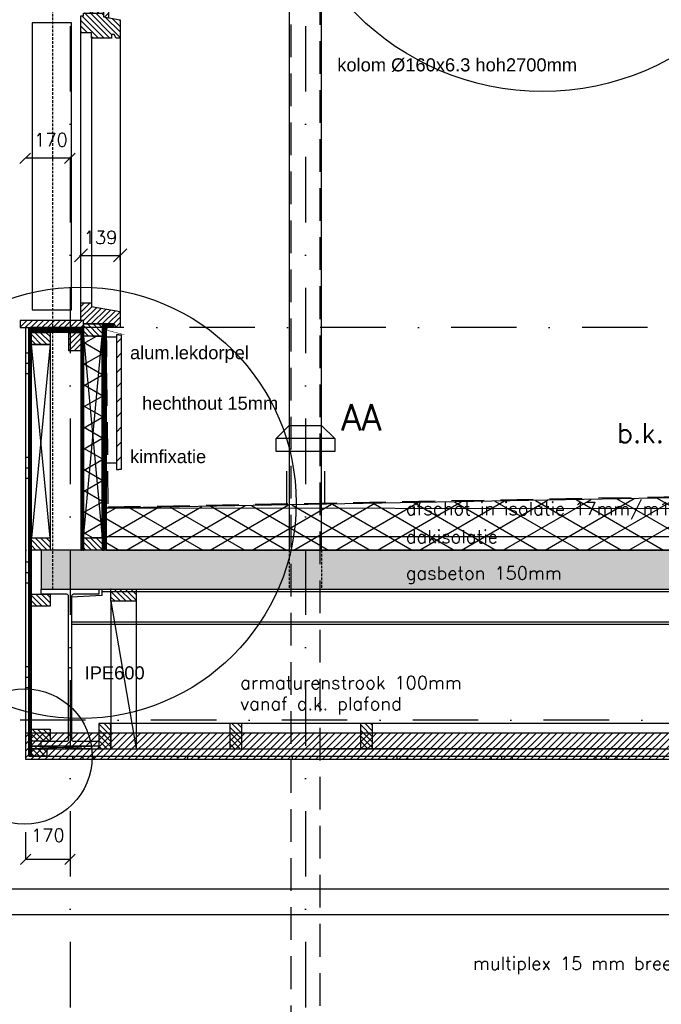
# Model space of a CAD drawing. Extents: x 0 to 259347, y 0 to 198427.
# Tile 47 of 54: x 132998 to 135449, y 94709 to 98473. Entities that reach past the tile are written whole.
import ezdxf

# ---------------------------------------------------------------- set-up
doc = ezdxf.new("R2010")
doc.units = 0
doc.header["$LTSCALE"] = 20
doc.header["$MEASUREMENT"] = 0
doc.header["$PDSIZE"] = -1
for name, pattern in [('DASHDOT', [25, 12.5, -6.25, 0, -6.25]), ('DD1', [2.66667, 1.66667, -0.5, 0, -0.5]), ('HIDDEN', [9.375, 6.25, -3.125]), ('HIDDENX2', [0.75, 0.5, -0.25])]:
    doc.linetypes.add(name, pattern=pattern)
doc.layers.get('0').update_dxf_attribs({"linetype": 'CONTINUOUS'})
doc.layers.get('DEFPOINTS').update_dxf_attribs({"linetype": 'CONTINUOUS'})
for name, color, linetype in [('25', 7, 'CONTINUOUS'), ('_DETAILNUMMERS', 4, 'CONTINUOUS'), ('_DETAILNUMMERSTEKST', 4, 'CONTINUOUS'), ('A--01A1_ACEER', 1, 'CONTINUOUS'), ('A--A21--_F-23-', 9, 'CONTINUOUS'), ('A--A25--_F--3-', 9, 'CONTINUOUS'), ('A--A30--_F--3-', 9, 'CONTINUOUS'), ('A--A35--_F--3-', 9, 'CONTINUOUS'), ('A--A42--_F-23-', 9, 'CONTINUOUS'), ('A--A42--_F123-', 9, 'CONTINUOUS'), ('A--L13DC4_VLOEREN', 4, 'HIDDEN'), ('A--L21--', 3, 'CONTINUOUS'), ('A--L21--_F--3-', 7, 'CONTINUOUS'), ('A--L21--_F-23-', 4, 'CONTINUOUS'), ('A--L21D2_BUITENWAND', 2, 'CONTINUOUS'), ('A--L22DC4_BINNENWAND', 4, 'HIDDEN'), ('A--L25--', 7, 'CONTINUOUS'), ('A--L25--_F-23-', 7, 'CONTINUOUS'), ('A--L27A1_DAKEN', 1, 'CONTINUOUS'), ('A--L28--', 7, 'CONTINUOUS'), ('A--L28--_F--3-', 1, 'CONTINUOUS'), ('A--L28DC1_CONSTR', 1, 'HIDDENX2'), ('A--L28DC1_KONSTR', 1, 'HIDDEN'), ('A--L30--', 7, 'CONTINUOUS'), ('A--L30--_F123-', 7, 'CONTINUOUS'), ('A--L31--', 2, 'CONTINUOUS'), ('A--L31--_F--3-', 7, 'CONTINUOUS'), ('A--L31--_F123--A1-BINNENKOZ', 1, 'CONTINUOUS'), ('A--L31D1_BUITENKOZIJN', 1, 'CONTINUOUS'), ('A--L35D1_PLAFONDS', 1, 'CONTINUOUS'), ('A--L42--', 7, 'CONTINUOUS'), ('A--L42--_F--3-', 7, 'CONTINUOUS'), ('A--L42--_F-23-', 7, 'CONTINUOUS'), ('A--M$1A-_F123-', 1, 'CONTINUOUS'), ('A--M01A1_MAATVOERING', 1, 'CONTINUOUS'), ('A--M01B1_HOOGTE_MAATV', 1, 'CONTINUOUS'), ('A--M1$A-_F123-', 1, 'CONTINUOUS'), ('A--T$1A-_F123_20', 1, 'CONTINUOUS'), ('A--T01A5_TEKST', 4, 'CONTINUOUS'), ('A--T01B2_HOOGTE_MAATV', 2, 'CONTINUOUS'), ('A--T01B3_HOOGTE_MAATV', 3, 'CONTINUOUS'), ('STRAMIEN', 8, 'DD1'), ('X--LR---_CP', 7, 'CONTINUOUS')]:
    doc.layers.add(name, color=color, linetype=linetype)
doc.styles.add('ALFA-0_25', font='ROMANS')
doc.styles.add('EB1', font='ARIAL.TTF')
doc.styles.add('HIEMSTRA', font='romans.shx')
doc.styles.add('HOOGTEXT', font='ROMANS.shx', dxfattribs={"height": 2.5})
doc.dimstyles.new('ALFA-0_25', dxfattribs={"dimscale": 40, "dimtxt": 2.5, "dimasz": 2.5, "dimexe": 0.3, "dimexo": 0.3, "dimgap": 1.25, "dimtad": 1, "dimdec": 0, "dimzin": 0, "dimdsep": 46, "dimtxsty": 'ALFA-0_25', "dimblk1": 'OBLIQUE', "dimblk2": 'OBLIQUE', "dimsah": 1, "dimcen": 0.09, "dimdle": 0.3, "dimclrd": 1, "dimclre": 1, "dimclrt": 2, "dimadec": 0, "dimazin": 0, "dimtfac": 1, "dimtdec": 0, "dimtofl": 0, "dimtmove": 2, "dimatfit": 3, "dimldrblk": 'OBLIQUE', "dimfxl": 0, "dimtvp": 625, "dimtolj": 1, "dimtzin": 0, "dimarcsym": 0})
doc.dimstyles.new('STANDARD$0', dxfattribs={"dimscale": 50, "dimtxt": 2.5, "dimasz": 2, "dimexe": 2, "dimexo": 0, "dimgap": 2, "dimtad": 1, "dimdec": 0, "dimzin": 0, "dimdsep": 46, "dimtxsty": 'ALFA-0_25', "dimblk1": 'OBLIQUE', "dimblk2": 'OBLIQUE', "dimsah": 1, "dimcen": -3, "dimdle": 2, "dimclrd": 1, "dimclre": 1, "dimclrt": 2, "dimadec": 0, "dimazin": 0, "dimtfac": 0.666667, "dimtofl": 0, "dimtmove": 2, "dimatfit": 3, "dimldrblk": 'OBLIQUE', "dimfxl": 0, "dimtvp": 0.833333, "dimtolj": 1, "dimtzin": 0, "dimarcsym": 0})
pattern_1 = [(45, (0, 0), (-10.6066017, 10.6066017), [])]

# ---------------------------------------------------------------- blocks, each defined once
blk = doc.blocks.new('Q020576-')
at = {"layer": 'A--L28--_F--3-', "color": 4, "linetype": 'Continuous'}
blk.add_lwpolyline([(110, -300), (-110, -300), (-110, -281), (-13, -281, 0.414214), (-6, -274), (-6, 274, 0.414214), (-13, 281), (-110, 281), (-110, 300), (110, 300), (110, 281), (13, 281, 0.414214), (6, 274), (6, -274, 0.414214), (13, -281), (110, -281)], format="xyb", close=True, dxfattribs=at)
at = {"layer": 'X--LR---_CP', "color": 4, "linetype": 'Continuous'}
for p in [(-6, 0), (0, 0), (6, 0)]:
    blk.add_point(p, dxfattribs=at)
blk = doc.blocks.new('Q020283-')
at = {"layer": 'A--A25--_F--3-'}
h = blk.add_hatch(dxfattribs=at)
h.set_pattern_fill('ALFALINE', color=256, scale=15, style=0, pattern_type=2)
h.set_pattern_definition(pattern_1)
h.paths.add_polyline_path([(0, 0), (0, 96), (46, 96), (46, 0)])
at = {"layer": 'A--L25--_F-23-', "color": 2, "linetype": 'Continuous'}
blk.add_lwpolyline([(0, 0), (0, 96), (46, 96), (46, 0)], close=True, dxfattribs=at)
at = {"layer": 'X--LR---_CP'}
for p in [(0, 0), (0, 0), (46, 0)]:
    blk.add_point(p, dxfattribs=at)
blk = doc.blocks.new('HOOGTEP')
at = {"layer": 'A--M01A1_MAATVOERING'}
for p, q in [((0, 0), (0.624, 2.33)), ((0.624, 2.33), (8.794, 2.33)), ((-2.415, 0.647), (0, 0))]:
    blk.add_line(p, q, dxfattribs=at)
at = {"layer": 'A--M01B1_HOOGTE_MAATV'}
blk.add_line((-1.379, 0), (0.911, 0), dxfattribs=at)
at = {"layer": 'A--T01B2_HOOGTE_MAATV', "style": 'HOOGTEXT', "flags": 4}
blk.add_attdef('TEKST', (1.84, -0.671), '', height=1.5, dxfattribs=at)
at = {"layer": 'A--T01B3_HOOGTE_MAATV', "style": 'HOOGTEXT', "flags": 4}
blk.add_attdef('HOOGTE', (1.673, 3.819), '', height=1.75, dxfattribs=at)
blk = doc.blocks.new('Q020279-')
at = {"layer": 'A--A25--_F--3-'}
h = blk.add_hatch(dxfattribs=at)
h.set_pattern_fill('ALFALINE', color=256, scale=15, style=0, pattern_type=2)
h.set_pattern_definition(pattern_1)
h.paths.add_polyline_path([(0, 0), (0, 71), (46, 71), (46, 0)])
at = {"layer": 'A--L25--_F-23-', "color": 2, "linetype": 'Continuous'}
blk.add_lwpolyline([(0, 0), (0, 71), (46, 71), (46, 0)], close=True, dxfattribs=at)
at = {"layer": 'X--LR---_CP'}
for p in [(0, 0), (0, 0), (46, 0)]:
    blk.add_point(p, dxfattribs=at)
blk = doc.blocks.new('*U611')
at = {"layer": 'A--A30--_F--3-', "linetype": 'Continuous'}
h = blk.add_hatch(dxfattribs=at)
h.set_pattern_fill('ALFALINE', color=256, scale=4, angle=405, style=0)
h.set_pattern_definition([(90, (0, 0), (-4, 1e-13), [])])
h.paths.add_polyline_path([(0, 0), (7.5, 0), (7.5, -864), (0, -864), (-7.5, -864), (-7.5, 0)])
at = {"layer": 'A--L30--_F123-', "color": 1, "linetype": 'Continuous'}
for points in [[(0, 0), (-7.5, 0), (-7.5, -864), (0, -864)], [(0, 0), (7.5, 0), (7.5, -864), (0, -864)]]:
    blk.add_lwpolyline(points, dxfattribs=at)
blk = doc.blocks.new('*U610')
at = {"layer": 'A--A30--_F--3-', "linetype": 'Continuous'}
h = blk.add_hatch(dxfattribs=at)
h.set_pattern_fill('ALFALINE', color=256, scale=4, angle=405, style=0)
h.set_pattern_definition([(90, (0, 0), (-4, 1e-15), [])])
h.paths.add_polyline_path([(0, 0), (5, 0), (5, -850), (0, -850), (-5, -850), (-5, 0)])
at = {"layer": 'A--L30--_F123-', "color": 1, "linetype": 'Continuous'}
for points in [[(0, 0), (-5, 0), (-5, -850), (0, -850)], [(0, 0), (5, 0), (5, -850), (0, -850)]]:
    blk.add_lwpolyline(points, dxfattribs=at)
blk = doc.blocks.new('KOZIJN_VP')
at = {"layer": 'A--A35--_F--3-'}
h = blk.add_hatch(dxfattribs=at)
h.set_pattern_fill('ALFALINE', color=256, scale=15, angle=90, style=0, pattern_type=2)
h.set_pattern_definition([(135, (447.376, -368.997), (-10.6066, -10.6066), [])])
h.paths.add_polyline_path([(-91, 53.4), (-20, 53.4), (-20, 0), (-71, 0), (-71, -14), (-91, -17.6)])
h = blk.add_hatch(dxfattribs=at)
h.set_pattern_fill('ALFALINE', color=256, scale=15, style=0, pattern_type=2)
h.set_pattern_definition([(45, (447.39, -368.997), (-10.6066, 10.6066), [])])
h.paths.add_polyline_path([(-102, -95), (-26, -95), (-26, -74), (15, -74), (15, -10), (5, -10), (5, 0), (-71, 0), (-71, -14), (-135, -25.4), (-135, -95), (-120, -95), (-112, -81), (-102, -81)])
at = {"layer": 'A--L31--_F--3-', "color": 2, "linetype": 'Continuous'}
for points in [[(-91, 53.4), (-20, 53.4), (-20, 0), (-71, 0), (-71, -14), (-91, -17.6), (-91, 53.4)], [(-102, -95), (-26, -95), (-26, -74), (15, -74), (15, -10), (5, -10), (5, 0), (-71, 0), (-71, -14), (-135, -25.4), (-135, -95), (-120, -95), (-112, -81), (-102, -81)]]:
    blk.add_lwpolyline(points, close=True, dxfattribs=at)
at = {"layer": 'X--LR---_CP', "color": 1}
blk.add_point((0, 0), dxfattribs=at)
blk = doc.blocks.new('KOZIJN_VAA')
at = {"layer": 'A--A35--_F--3-'}
h = blk.add_hatch(dxfattribs=at)
h.set_pattern_fill('ALFALINE', color=256, scale=15, style=0, pattern_type=2)
h.set_pattern_definition([(45, (544.854, -1305.231), (-10.6066, 10.6066), [])])
h.paths.add_polyline_path([(-10, 0), (-10, 68), (31, 68), (31, 54), (140, 34.4), (140, -27), (125.2, -27), (117, -13), (0, -13), (0, 0)])
at = {"layer": 'A--L31--_F--3-', "color": 2, "linetype": 'Continuous'}
blk.add_lwpolyline([(-10, 0), (-10, 68), (31, 68), (31, 54), (140, 34.4), (140, -27), (125.2, -27), (117, -13), (0, -13), (0, -13), (0, -13), (0, 0)], close=True, dxfattribs=at)
at = {"layer": 'X--LR---_CP'}
blk.add_point((0, 0), dxfattribs=at)
at = {"layer": '25', "rotation": 270}
blk.add_blockref('Q020279-', (0, -13), dxfattribs=at)
blk = doc.blocks.new('*U569')
at = {"layer": 'A--A30--_F--3-', "linetype": 'Continuous'}
h = blk.add_hatch(dxfattribs=at)
h.set_pattern_fill('ALFALINE', color=256, scale=4, angle=315, style=0)
h.set_pattern_definition([(0, (0, 0), (1e-15, 4), [])])
h.paths.add_polyline_path([(0, 0), (0, -9), (-189.1, -9), (-189.1, 0), (-189.1, 9), (0, 9)])
at = {"layer": 'A--L30--_F123-', "color": 1, "linetype": 'Continuous'}
for points in [[(0, 0), (0, 9), (-189.1, 9), (-189.1, 0)], [(0, 0), (0, -9), (-189.1, -9), (-189.1, 0)]]:
    blk.add_lwpolyline(points, dxfattribs=at)
blk = doc.blocks.new('*U568')
at = {"layer": 'A--A30--_F--3-', "linetype": 'Continuous'}
h = blk.add_hatch(dxfattribs=at)
h.set_pattern_fill('ALFALINE', color=256, scale=4, angle=225, style=0)
h.set_pattern_definition([(270, (0, 0), (4, -9e-16), [])])
h.paths.add_polyline_path([(0, 0), (-5, 0), (-5, 1637.5), (0, 1637.5), (5, 1637.5), (5, 0)])
at = {"layer": 'A--L30--_F123-', "color": 1, "linetype": 'Continuous'}
for points in [[(0, 0), (-5, 0), (-5, 1637.5), (0, 1637.5)], [(0, 0), (5, 0), (5, 1637.5), (0, 1637.5)]]:
    blk.add_lwpolyline(points, dxfattribs=at)
blk = doc.blocks.new('*U567')
at = {"layer": 'A--A21--_F-23-', "linetype": 'Continuous'}
h = blk.add_hatch(dxfattribs=at)
h.set_pattern_fill('ALFAISO', color=256, scale=70, angle=270, style=0)
h.set_pattern_definition([(330, (-35, 6e-15), (35, 60.622), []), (30, (-35, 6e-15), (-35, 60.622), [])])
h.paths.add_polyline_path([(0, 0), (35, 0), (35, -772), (0, -772), (-35, -772), (-35, 0)])
at = {"layer": 'A--L21--_F--3-', "color": 3, "linetype": 'Continuous'}
for points in [[(0, 0), (-35, 0), (-35, -772), (0, -772)], [(0, 0), (35, 0), (35, -772), (0, -772)]]:
    blk.add_lwpolyline(points, dxfattribs=at)
blk = doc.blocks.new('*U566')
at = {"layer": 'A--A42--_F123-', "linetype": 'Continuous'}
h = blk.add_hatch(dxfattribs=at)
h.set_pattern_fill('ALFAPLST', color=256, scale=400, angle=180, style=0)
h.set_pattern_definition([(180, (0, 0), (-5e-14, -400), []), (180, (-5e-15, -40), (-5e-14, -400), []), (180, (-1e-14, -80), (-5e-14, -400), [])])
h.paths.add_polyline_path([(0, 0), (6, 0), (6, -1638), (0, -1644), (-6, -1650), (-6, 0)])
at = {"layer": 'A--L42--_F--3-', "color": 3, "linetype": 'Continuous'}
for points in [[(0, 0), (-6, 0), (-6, -1650), (-6, -1650)], [(0, 0), (6, 0), (6, -1638), (6, -1638)]]:
    blk.add_lwpolyline(points, dxfattribs=at)
blk = doc.blocks.new('*U565')
at = {"layer": 'A--A42--_F123-', "linetype": 'Continuous'}
h = blk.add_hatch(dxfattribs=at)
h.set_pattern_fill('ALFAPLST', color=256, scale=400, angle=-90, style=0)
h.set_pattern_definition([(270, (0, 0), (400, 0.0001), []), (270, (40, 1e-05), (400, 0.0001), []), (270, (80, 2e-05), (400, 0.0001), [])])
h.paths.add_polyline_path([(0, 0), (-6, -6), (3469.5, -6), (3469.5, 0), (3469.5, 6), (6, 6)])
at = {"layer": 'A--L42--_F--3-', "color": 3, "linetype": 'Continuous'}
for points in [[(-6, -6), (-6, -6), (3469.5, -6), (3469.5, 0)], [(6, 6), (6, 6), (3469.5, 6), (3469.5, 0)]]:
    blk.add_lwpolyline(points, dxfattribs=at)
blk = doc.blocks.new('_OBLIQUE')
at = {"color": 0, "linetype": 'ByBlock'}
blk.add_line((-0.5, -0.5), (0.5, 0.5), dxfattribs=at)
blk = doc.blocks.new('*D475')
at = {"color": 1, "linetype": 'ByBlock'}
for p, q in [((133225.5, 97572.3), (133381.5, 97572.3)), ((133231.5, 97555.9), (133231.5, 97578.3)), ((133381.5, 97553.8), (133381.5, 97578.3))]:
    blk.add_line(p, q, dxfattribs=at)
at = {"layer": 'DEFPOINTS', "color": 0, "linetype": 'ByBlock'}
for p in [(133381.5, 97572.3), (133231.5, 97549.9), (133381.5, 97547.8)]:
    blk.add_point(p, dxfattribs=at)
at = {"color": 1, "linetype": 'ByBlock', "xscale": 50, "yscale": 50, "zscale": 50, "rotation": 180}
blk.add_blockref('_OBLIQUE', (133231.5, 97572.3), dxfattribs=at)
at = {"color": 1, "linetype": 'ByBlock', "xscale": 50, "yscale": 50, "zscale": 50}
blk.add_blockref('_OBLIQUE', (133381.5, 97572.3), dxfattribs=at)
at = {"color": 2, "linetype": 'ByBlock', "insert": (133306.5, 97640.8), "char_height": 50, "attachment_point": 5, "style": 'ALFA-0_25'}
blk.add_mtext('\\A1;139', dxfattribs=at)
blk = doc.blocks.new('*U559')
at = {"layer": 'A--A42--_F-23-', "linetype": 'Continuous'}
h = blk.add_hatch(dxfattribs=at)
h.set_pattern_fill('ALFALINE', color=256, scale=40, style=0)
h.set_pattern_definition([(45, (-133376.127, -97268.875), (-28.284271, 28.284271), [])])
h.paths.add_polyline_path([(0, 0), (9, 0), (9, -515.4), (0, -515.4), (-9, -515.4), (-9, 0)])
at = {"layer": 'A--L42--_F-23-', "color": 2, "linetype": 'Continuous'}
for points in [[(0, 0), (-9, 0), (-9, -515.4), (0, -515.4)], [(0, 0), (9, 0), (9, -515.4), (0, -515.4)]]:
    blk.add_lwpolyline(points, dxfattribs=at)
blk = doc.blocks.new('*D509')
at = {"layer": 'A--M$1A-_F123-', "color": 1, "lineweight": -2}
for p, q in [((133020, 95368), (133020, 95263.2)), ((133190, 95368), (133190, 95263.2)), ((133190, 95263.2), (133020, 95263.2))]:
    blk.add_line(p, q, dxfattribs=at)
at = {"layer": 'DEFPOINTS', "color": 0}
for p in [(133020, 95368), (133190, 95368), (133020, 95263.2)]:
    blk.add_point(p, dxfattribs=at)
at = {"layer": 'A--M$1A-_F123-', "color": 1, "lineweight": -2, "xscale": 40, "yscale": 40, "zscale": 40, "rotation": 180}
blk.add_blockref('_OBLIQUE', (133020, 95263.2), dxfattribs=at)
at = {"layer": 'A--M$1A-_F123-', "color": 1, "lineweight": -2, "xscale": 40, "yscale": 40, "zscale": 40}
blk.add_blockref('_OBLIQUE', (133190, 95263.2), dxfattribs=at)
at = {"layer": 'A--M$1A-_F123-', "color": 2, "insert": (133105, 95355.6), "char_height": 50, "attachment_point": 5, "style": 'ALFA-0_25'}
blk.add_mtext('\\A1;170', dxfattribs=at)
blk = doc.blocks.new('*D510')
at = {"layer": 'A--M$1A-_F123-', "color": 1, "lineweight": -2}
for p, q in [((133018.5, 97943.4), (133018.5, 97943.4)), ((133189, 97943.4), (133018.5, 97943.4)), ((133189, 97943.4), (133189, 97943.4))]:
    blk.add_line(p, q, dxfattribs=at)
at = {"layer": 'DEFPOINTS', "color": 0}
for p in [(133018.5, 97943.4), (133018.5, 97943.4), (133189, 97943.4)]:
    blk.add_point(p, dxfattribs=at)
at = {"layer": 'A--M$1A-_F123-', "color": 1, "lineweight": -2, "xscale": 40, "yscale": 40, "zscale": 40, "rotation": 180}
blk.add_blockref('_OBLIQUE', (133018.5, 97943.4), dxfattribs=at)
at = {"layer": 'A--M$1A-_F123-', "color": 1, "lineweight": -2, "xscale": 40, "yscale": 40, "zscale": 40}
blk.add_blockref('_OBLIQUE', (133189, 97943.4), dxfattribs=at)
at = {"layer": 'A--M$1A-_F123-', "color": 2, "insert": (133117, 98013.8), "char_height": 50, "attachment_point": 5, "style": 'ALFA-0_25'}
blk.add_mtext('\\A1;170', dxfattribs=at)

msp = doc.modelspace()

# ---------------------------------------------------------------- hatches: boundary and pattern name
at = {"layer": 'A--01A1_ACEER', "linetype": 'Continuous'}
h = msp.add_hatch(dxfattribs=at)
h.set_pattern_fill('ANSI31', color=256, scale=150, style=0)
h.set_pattern_definition([(45, (-25809.38, 700), (-13.2582521, 13.2582521), [])])
h.paths.add_polyline_path([(133019.9, 95645.9), (136507.9, 95645.9), (136507.9, 95745.9), (133019.9, 95745.9)])
at = {"layer": 'A--A21--_F-23-'}
h = msp.add_hatch(dxfattribs=at)
h.set_pattern_fill('ALFAISO', color=256, scale=80, angle=270, style=0, pattern_type=2)
h.set_pattern_definition([(330, (4031.18, 690), (40, 69.282032), []), (30, (4031.18, 690), (-40, 69.282032), [])])
h.paths.add_polyline_path([(133327.5, 96445.9), (136627.3, 96445.9), (136627.2, 96665.8), (133327.5, 96605.8)])
h = msp.add_hatch(dxfattribs=at)
h.set_pattern_fill('ALFABET', color=256, scale=20, angle=1, style=0)
h.set_pattern_definition([(46, (-43293.87, 0), (-86.320776, 83.359004), []), (51, (-43293.87, 0), (143.64922, -10.04493), [15, -165]), (356, (-43293.87, 0), (-30.37155, 149.9312), [12, -132]), (101.4514, (-43281.9, -0.84), (113.27778, 139.88618), [12.74804, -140.22842]), (47.1842, (-43294.57, 40), (213.99344, -29.37358), [22.5, -247.5]), (97.6356, (-43276.73, 37.55), (183.50393, 198.05632), [19.12206, -210.3426]), (352.1842, (-43294.57, 40), (183.50378, 198.05647), [18, -198]), (22, (-43274.4, 30.34), (120.76856, -78.42802), [15, -165]), (327, (-43274.4, 30.34), (46.12453, 145.85721), [12, -132]), (72.4514, (-43264.33, 23.81), (166.893145, 67.42906), [12.74804, -140.22842]), (38.5, (-43293.87, 0), (1.269641, 66.611074), [0, -130.4, 0, -134, 0, -132.5]), (8.5, (-43293.87, 0), (51.229207, 79.788568), [0, -76.4, 0, -127.4, 0, -50.5]), (328.5, (-43338.46, -0.78), (106.826954, -2.64699), [0, -50, 0, -156, 0, -207]), (318.5, (-43358.46, -1.13), (116.270055, 22.053548), [0, -65, 0, -103.6, 0, -147]), (318.5, (-43358.46, -1.13), (116.270055, 22.053548), [0, -65, 0, -103.6, 0, -147])])
h.paths.add_polyline_path([(133080, 96295.9), (136726.9, 96295.9), (136727.3, 96445.9), (133080, 96445.9)])
at = {"layer": 'A--A25--_F--3-'}
h = msp.add_hatch(dxfattribs=at)
h.set_pattern_fill('ALFALINE', color=256, scale=15, angle=-90, style=0, pattern_type=2)
h.set_pattern_definition([(135, (136382.757, 95658.398), (-10.6066, -10.6066), [])])
h.paths.add_polyline_path([(133101.4, 95658.4), (133042.4, 95658.4), (133042.4, 95686.4), (133101.4, 95686.4)])
h = msp.add_hatch(dxfattribs=at)
h.set_pattern_fill('ALFALINE', color=256, scale=15, angle=-90, style=0, pattern_type=2)
h.set_pattern_definition([(135, (136382.757, 95658.398), (-10.6066, -10.6066), [])])
h.paths.add_polyline_path([(133101.4, 95658.4), (133042.4, 95658.4), (133042.4, 95686.4), (133101.4, 95686.4)])
at = {"layer": 'A--A35--_F--3-'}
h = msp.add_hatch(dxfattribs=at)
h.set_pattern_fill('ALFALINE', color=256, scale=15, style=0, pattern_type=2)
h.set_pattern_definition(pattern_1)
h.paths.add_polyline_path([(133241.5, 97322.9), (132999.9, 97322.9), (132999.9, 97295.9), (133241.5, 97295.9)])

# ---------------------------------------------------------------- linework, layer by layer
at = {"layer": '_DETAILNUMMERS'}
for centre, radius in [((134995.7, 99205.5), 1006.7), ((133229.1, 96626.3), 824.7), ((133016.1, 95656.7), 258.6)]:
    msp.add_circle(centre, radius, dxfattribs=at)
at = {"layer": 'A--01A1_ACEER'}
for p, q in [((133300, 95695.9), (133042.4, 95686.4)), ((133042.4, 95695.9), (133300, 95686.4)), ((133348.4, 95658.4), (133617.3, 95658.4))]:
    msp.add_line(p, q, dxfattribs=at)
msp.add_lwpolyline([(133300, 95695.9), (133042.4, 95695.9), (133042.4, 95686.4), (133300, 95686.4)], close=True, dxfattribs=at)
at = {"layer": 'A--L13DC4_VLOEREN'}
msp.add_lwpolyline([(133327.5, 97309.9), (133334.7, 96610.6), (136622.2, 96670.8), (136622.3, 97011.9)], dxfattribs=at)
at = {"layer": 'A--L21--'}
for p, q in [((136627.3, 96601.7), (133327.5, 96605.8)), ((136627.3, 96495.8), (133327.5, 96495.8))]:
    msp.add_line(p, q, dxfattribs=at)
for points in [[(133977, 96822.4), (133977, 96872.4), (134027, 96922.4), (134151.3, 96922.4), (134201.3, 96872.4), (134201.3, 96822.4), (133977, 96822.4)], [(134201.3, 96872.4), (133977, 96872.4)]]:
    msp.add_lwpolyline(points, dxfattribs=at)
msp.add_lwpolyline([(133327.5, 96445.9), (136627.3, 96445.9), (136627.2, 96665.8), (133327.5, 96605.8)], close=True, dxfattribs=at)
at = {"layer": 'A--L21--_F-23-', "linetype": 'Continuous'}
msp.add_lwpolyline([(133080, 96295.9), (136726.9, 96295.9), (136727.3, 96445.9), (133080, 96445.9)], close=True, dxfattribs=at)
at = {"layer": 'A--L21D2_BUITENWAND'}
for points in [[(134027.3, 98833.6), (134027.1, 96445.9)], [(134151.1, 96445.9), (134151.1, 98833.6), (134027.3, 98833.6)], [(133311.5, 96295.9), (133311.5, 96272.2), (133196, 96265.9)], [(133311.5, 96287.4), (136703.5, 96287.4)], [(133196, 96265.9), (133196, 96162.9), (136625.4, 96162.9)], [(133196, 96171.4), (136625.4, 96171.4)]]:
    msp.add_lwpolyline(points, dxfattribs=at)
at = {"layer": 'A--L22DC4_BINNENWAND', "linetype": 'DD1', "const_width": 2}
msp.add_lwpolyline([(133357.7, 97305.2), (133331.4, 97305.2), (133333.5, 97285.2), (133397, 97269.1)], dxfattribs=at)
at = {"layer": 'A--L25--_F-23-', "color": 8}
msp.add_lwpolyline([(133195, 97364.2), (133195, 98461.4), (133045, 98461.4), (133045, 97364.2), (133195, 97364.2)], dxfattribs=at)
at = {"layer": 'A--L25--_F-23-', "color": 2, "linetype": 'Continuous'}
msp.add_lwpolyline([(133101.4, 95658.4), (133042.4, 95658.4), (133042.4, 95686.4), (133101.4, 95686.4)], close=True, dxfattribs=at)
msp.add_lwpolyline([(133101.4, 95658.4), (133042.4, 95658.4), (133042.4, 95686.4), (133101.4, 95686.4)], close=True, dxfattribs=at)
at = {"layer": 'A--L27A1_DAKEN'}
msp.add_line((133042.4, 95686.4), (136495.4, 95686.4), dxfattribs=at)
at = {"layer": 'A--L28DC1_CONSTR'}
for p, q in [((133123.5, 96295.9), (133123.5, 98905.9)), ((134027.1, 96445.9), (134027.1, 96295.9)), ((134151.1, 96445.9), (134151.1, 96295.9))]:
    msp.add_line(p, q, dxfattribs=at)
at = {"layer": 'A--L28DC1_KONSTR'}
msp.add_lwpolyline([(134145.9, 92453.9), (134145.6, 98830.3), (134033.8, 98830.3), (134033.9, 92453.9)], dxfattribs=at)
at = {"layer": 'A--L31--'}
for p, q in [((133367.1, 97258.9), (133327.1, 97258.9)), ((133367.1, 96777.9), (133327.1, 96777.9))]:
    msp.add_line(p, q, dxfattribs=at)
for points in [[(133355.3, 97301.2), (133333.4, 97301.2), (133333.4, 97308.2), (133355.3, 97308.2)], [(133355.4, 97296.2), (133333.5, 97296.2), (133333.5, 97303.2), (133355.4, 97303.2)]]:
    msp.add_lwpolyline(points, close=True, dxfattribs=at)
at = {"layer": 'A--L31--_F--3-', "color": 2, "linetype": 'Continuous'}
msp.add_lwpolyline([(133241.5, 97322.9), (132999.9, 97322.9), (132999.9, 97295.9), (133241.5, 97295.9)], close=True, dxfattribs=at)
at = {"layer": 'A--L31--_F123--A1-BINNENKOZ'}
for p, q in [((133272.5, 98402.4), (133272.5, 97390.9)), ((133241.5, 97263.9), (133312.5, 96491.9)), ((133241.5, 96491.9), (133312.5, 97263.9))]:
    msp.add_line(p, q, dxfattribs=at)
for points in [[(133231.5, 97390.9), (133231.5, 98423.4)], [(133381.5, 98402.4), (133381.5, 97357.4)], [(133113.4, 97231.9), (133113.4, 96491.9), (133042.8, 97231.9), (133113.4, 97231.9), (133042.4, 96491.9)]]:
    msp.add_lwpolyline(points, dxfattribs=at)
at = {"layer": 'A--L31D1_BUITENKOZIJN'}
for p, q in [((133346, 96249.9), (133346, 95686.4)), ((133346, 96249.9), (133442, 95686.4)), ((133442, 96249.9), (133442, 95686.4)), ((136461.9, 95782.4), (133346, 95782.4)), ((135411.3, 95686.4), (134154.7, 95686.4)), ((136585.7, 95150), (132815, 95150)), ((136424.3, 95050.9), (132910, 95050.9))]:
    msp.add_line(p, q, dxfattribs=at)
at = {"layer": 'A--L35D1_PLAFONDS', "linetype": 'Continuous'}
msp.add_lwpolyline([(133019.9, 95645.9), (136507.9, 95645.9), (136507.9, 95745.9), (133019.9, 95745.9)], close=True, dxfattribs=at)
at = {"layer": 'A--T01A5_TEKST'}
for p, q in [((134016.5, 96747.9), (134016.5, 96623.1)), ((134161.8, 96747.9), (134161.8, 96623.1))]:
    msp.add_line(p, q, dxfattribs=at)
at = {"layer": 'STRAMIEN', "linetype": 'DASHDOT'}
for p, q in [((133190, 109950.7), (133190, 90592.3)), ((134090, 109950.7), (134090, 90592.3)), ((145898.3, 97295.9), (122465.5, 97295.9)), ((145898.3, 96445.9), (124613.7, 96445.9)), ((145751.5, 95795.9), (108470.4, 95795.9))]:
    msp.add_line(p, q, dxfattribs=at)

# ---------------------------------------------------------------- block references
at = {"color": 3}
ref = msp.add_blockref('HOOGTEP', (136211, 97118.9), dxfattribs=dict(at, xscale=-50, yscale=50))
ref.add_attrib('TEKST', 'b.k. dakrand', (135279.7, 96855.5), dxfattribs={"layer": 'A--T01B2_HOOGTE_MAATV', "height": 75, "style": 'HOOGTEXT', "flags": 4})
ref.add_attrib('HOOGTE', '4673+P', (135623.2, 97309.9), dxfattribs={"layer": 'A--T01B3_HOOGTE_MAATV', "height": 87.5, "style": 'HOOGTEXT', "flags": 4})
at = {"layer": '25'}
for p, rotation in [((133042.4, 97277.9), 270), ((133231.5, 97277.9), 180), ((133042.4, 96491.9), 270), ((133241.5, 96491.9), 270), ((133042.4, 96276.9), 270), ((133042.4, 95760.9), 270)]:
    msp.add_blockref('Q020279-', p, dxfattribs=dict(at, rotation=rotation))
at = {"layer": 'A--L21--'}
msp.add_blockref('*U567', (133276.5, 97263.9), dxfattribs=at)
at = {"layer": 'A--L25--', "rotation": 270}
msp.add_blockref('Q020283-', (133346, 96295.9), dxfattribs=at)
at = {"layer": 'A--L25--', "xscale": -1}
for p in [(133346, 95686.4), (133846, 95686.4), (134346, 95686.4)]:
    msp.add_blockref('Q020283-', p, dxfattribs=at)
at = {"layer": 'A--L28--'}
msp.add_blockref('Q020576-', (133190, 95995.9), dxfattribs=at)
at = {"layer": 'A--L30--'}
for name, p in [('*U568', (133037.4, 95658.4)), ('*U569', (133231.5, 97286.9)), ('*U610', (133236.5, 97295.9)), ('*U611', (133320, 97309.9))]:
    msp.add_blockref(name, p, dxfattribs=at)
at = {"layer": 'A--L31--', "xscale": -1}
msp.add_blockref('KOZIJN_VP', (133246.5, 98497.4), dxfattribs=at)
at = {"layer": 'A--L31--'}
msp.add_blockref('KOZIJN_VAA', (133241.5, 97322.9), dxfattribs=at)
at = {"layer": 'A--L42--'}
for name, p in [('*U566', (133025.9, 97295.9)), ('*U559', (133376.1, 97268.9)), ('*U565', (133025.9, 95651.9))]:
    msp.add_blockref(name, p, dxfattribs=at)

# ---------------------------------------------------------------- texts
at = {"layer": '_DETAILNUMMERSTEKST', "style": 'HIEMSTRA'}
msp.add_text('AA', height=100, dxfattribs=at).set_placement((134225.4, 96903.2))
at = {"layer": 'A--01A1_ACEER', "linetype": 'Continuous', "style": 'HIEMSTRA'}
for s, p in [('afschot in isolatie 17mm/m1', (134472.8, 96579.2)), ('dakisolatie ', (134472.8, 96471.8)), ('gasbeton 150mm', (134472.7, 96332.8)), ('armaturenstrook 100mm ', (133840, 95914)), ('vanaf o.k. plafond', (133840, 95833.9)), ('multiplex 15 mm breed 300mm t.b.v. lamellen', (134729.6, 94840.9))]:
    msp.add_text(s, height=50, dxfattribs=at).set_placement(p)
at = {"layer": 'A--T$1A-_F123_20', "style": 'EB1'}
for s, p in [('kolom %%c160x6.3 hoh2700mm', (134211, 98275.5, 1)), ('alum.lekdorpel', (133419.1, 97175.3, 1)), ('hechthout 15mm', (133465.1, 96982)), ('kimfixatie', (133419.1, 96778.1, 1)), ('IPE600', (133245.8, 95951.4))]:
    msp.add_text(s, height=50, dxfattribs=at).set_placement(p)

# ---------------------------------------------------------------- dimensions: what is measured, and where the dimension line sits
at = {"layer": 'A--M$1A-_F123-'}
for base, p1, p2, override, picture, middle in [((133018.5244, 97943.3826), (133189.003, 97943.3831), (133018.5244, 97943.3871), {"dimscale": 20, "dimexe": 0, "dimcen": 0, "dimdle": 0, "dimtfac": 0.75, "dimtvp": 1.5}, '*D510', (133117.0029, 98013.8015)), ((133020, 95263.2), (133190, 95368), (133020, 95368), {"dimscale": 20, "dimexe": 0, "dimexo": 0, "dimtxsty": 'ALFA-0_25', "dimcen": 0, "dimdle": 0, "dimclrt": 2, "dimtfac": 0.75, "dimtdec": 2, "dimtix": 0, "dimtofl": 0, "dimtvp": 1.5}, '*D509', (133105, 95355.6))]:
    dim = msp.add_linear_dim(base=base, p1=p1, p2=p2, dimstyle='STANDARD$0', override=override, dxfattribs=at)
    dim.commit()
    dim.dimension.update_dxf_attribs({"geometry": picture, "text_midpoint": middle, "dimtype": 160})
at = {"layer": 'A--M1$A-_F123-'}
dim = msp.add_linear_dim(base=(133381.5, 97572.3), p1=(133231.5, 97549.9), p2=(133381.5, 97547.8), text='139', dimstyle='ALFA-0_25', override={"dimscale": 20}, dxfattribs=at)
dim.commit()
dim.dimension.update_dxf_attribs({"geometry": '*D475', "text_midpoint": (133306.5, 97640.8)})

doc.saveas('drawing.dxf')
